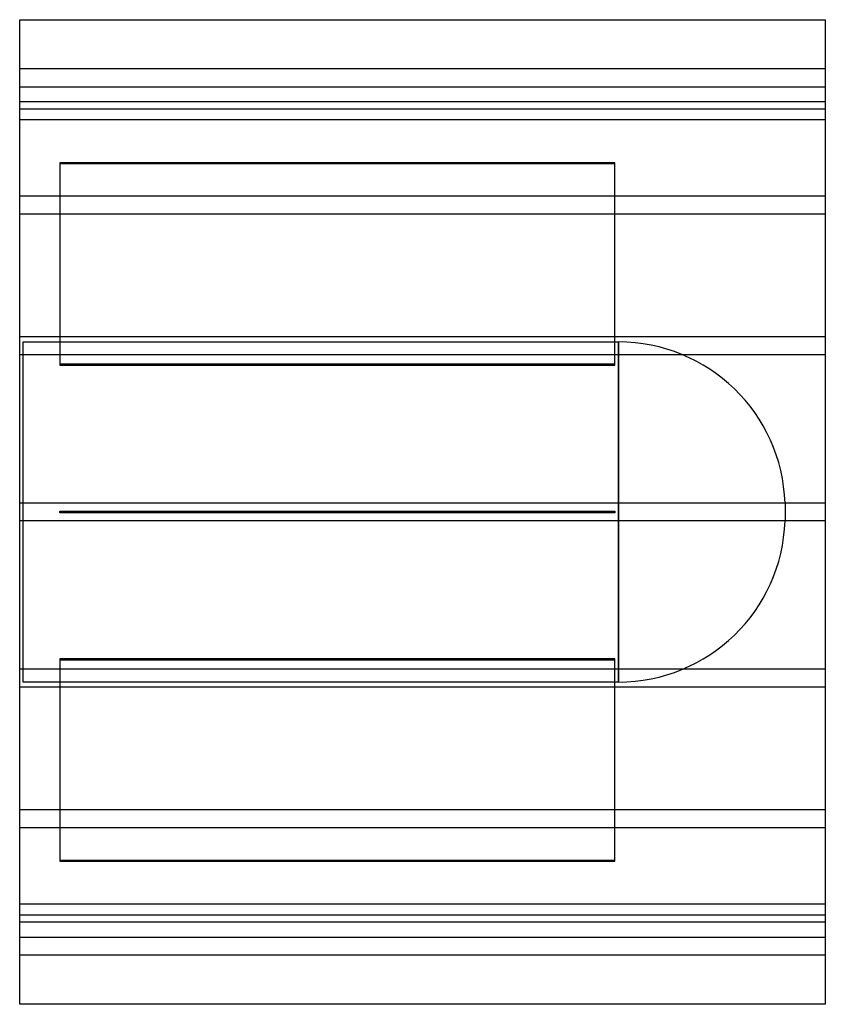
# Model space of a CAD drawing. Header units: millimetres. Extents: x -450 to 450, y -550 to 550.
import ezdxf

# ---------------------------------------------------------------- set-up
doc = ezdxf.new("R2010")
doc.units = ezdxf.units.MM
doc.layers.add('HIDDEN', color=7, linetype='Continuous')
doc.layers.add('THICK', color=7, linetype='Continuous')

msp = doc.modelspace()

# ---------------------------------------------------------------- linework, layer by layer
at = {"layer": 'HIDDEN'}
for p, q in [((450, 495), (-450, 495)), ((-450, 475), (450, 475)), ((450, 458.1), (-450, 458.1)), ((450, 458.1), (-450, 458.1)), ((450, 450), (-450, 450)), ((450, 438.1), (-450, 438.1)), ((450, 438.1), (-450, 438.1)), ((215, 390.2), (-405, 390.2)), ((-405, 390.2), (-405, 389.2)), ((-405, 389.2), (215, 389.2)), ((-405, 389.2), (-405, 164)), ((215, 389.2), (215, 390.2)), ((215, 164), (215, 389.2)), ((450, 352.9), (-450, 352.9)), ((450, 352.9), (-450, 352.9)), ((450, 332.9), (-450, 332.9)), ((450, 332.9), (-450, 332.9)), ((450, 195.6), (-450, 195.6)), ((450, 195.6), (-450, 195.6)), ((-446, -190), (-446, 190)), ((-446, 190), (218.9, 190)), ((218.9, 190), (218.9, 0)), ((218.9, -190), (218.9, 190)), ((450, 175.6), (-450, 175.6)), ((450, 175.6), (-450, 175.6)), ((215, 165), (-405, 165)), ((-405, 164), (215, 164)), ((450, 10), (-450, 10)), ((450, 10), (-450, 10)), ((-405, -1), (-405, 1)), ((-405, 1), (215, 1)), ((-405, 1), (-405, 1)), ((215, 1), (215, -1)), ((215, 1), (215, 1)), ((405, 9.9), (405, -9.9)), ((450, -10), (-450, -10)), ((450, -10), (-450, -10)), ((215, -1), (-405, -1)), ((-405, -1), (-405, -1)), ((215, -1), (215, -1)), ((218.9, 0), (218.9, -190)), ((215, -164), (-405, -164)), ((-405, -164), (-405, -389.2)), ((215, -389.2), (215, -164)), ((450, -175.6), (-450, -175.6)), ((450, -175.6), (-450, -175.6)), ((-405, -165), (215, -165)), ((450, -195.6), (-450, -195.6)), ((450, -195.6), (-450, -195.6)), ((218.9, -190), (-446, -190)), ((450, -332.9), (-450, -332.9)), ((450, -332.9), (-450, -332.9)), ((450, -352.9), (-450, -352.9)), ((450, -352.9), (-450, -352.9)), ((215, -389.2), (-405, -389.2)), ((-405, -389.2), (-405, -390.2)), ((-405, -390.2), (215, -390.2)), ((215, -390.2), (215, -389.2)), ((450, -438.1), (-450, -438.1)), ((450, -438.1), (-450, -438.1)), ((-450, -450), (450, -450)), ((450, -458.1), (-450, -458.1)), ((450, -458.1), (-450, -458.1)), ((-450, -475), (450, -475)), ((450, -495), (-450, -495))]:
    msp.add_line(p, q, dxfattribs=at)
for centre, start, end in [((218.9, 3.8), 1.8779, 90), ((218.9, -3.8), 270, 358.1221)]:
    msp.add_arc(centre, 186.2, start, end, dxfattribs=at)
at = {"layer": 'THICK'}
for p, q in [((-450, -550), (-450, 550)), ((-450, 550), (450, 550)), ((450, 550), (450, -550)), ((450, -550), (-450, -550))]:
    msp.add_line(p, q, dxfattribs=at)

doc.saveas('drawing.dxf')
